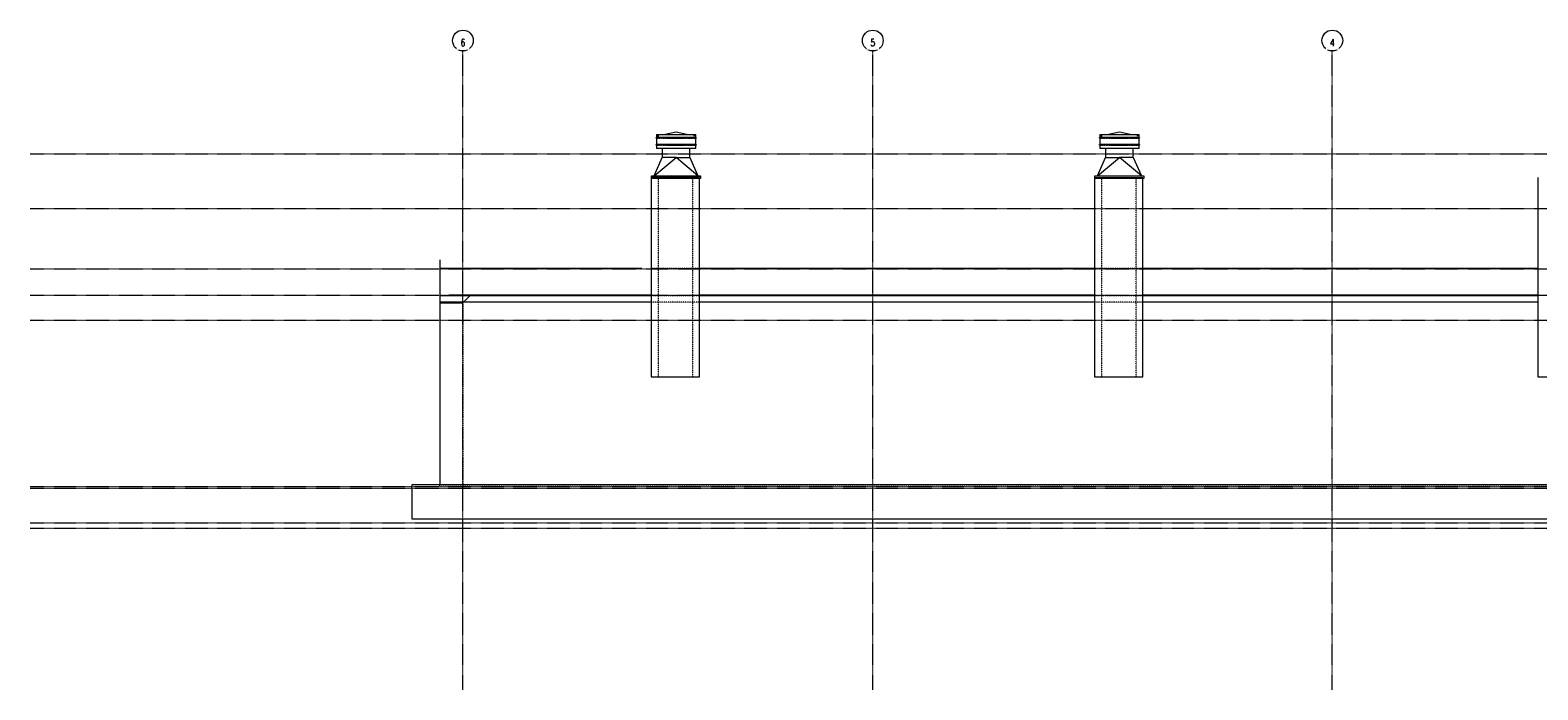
# Model space of a CAD drawing. Header units: inches. Extents: x -2528 to 87, y -175 to 396.
# Tile 1 of 3: x -2528 to -1222, y -175 to 396. Entities that reach past the tile are written whole.
import ezdxf

# ---------------------------------------------------------------- set-up
doc = ezdxf.new("R2010")
doc.units = ezdxf.units.IN
doc.header["$MEASUREMENT"] = 0
for name, pattern in [('Dash', [0.25, 0.125, -0.125]), ('Grid Line 1_2_', [0.875, 0.5, -0.125, 0.125, -0.125]), ('Grid Line 1_2__2_', [0.875, 0.5, -0.125, 0.125, -0.125])]:
    doc.linetypes.add(name, pattern=pattern)
for name, color, linetype, lineweight in [('A-FLOR', 192, 'Continuous', 18), ('A-FLOR-HDLN', 190, 'Dash', 18), ('A-FLOR-LEVL', 6, 'Continuous', 9), ('A-FLOR-OTLN', 51, 'Continuous', 18), ('A-WALL', 113, 'Continuous', 18), ('A-WALL-HDLN', 110, 'Dash', 18), ('M-EQPM', 50, 'Continuous', 9), ('S-GRID', 1, 'Continuous', 9), ('S-GRID-IDEN', 1, 'Continuous', 9)]:
    doc.layers.add(name, color=color, linetype=linetype, lineweight=lineweight)
doc.styles.add('RomanS', font='romans__.ttf', dxfattribs={"width": 0.8, "height": 6})

# ---------------------------------------------------------------- blocks, each defined once
blk = doc.blocks.new('Grid - Circle 3_8_-570341-XREF EXPORT REAR ELEVATION')
at = {"layer": 'S-GRID-IDEN'}
blk.add_circle((-604.1, 387.5), 9, dxfattribs=at)

msp = doc.modelspace()

# ---------------------------------------------------------------- linework, layer by layer
at = {"layer": 'A-FLOR'}
for p, q in [((-2173.1, 190.5), (-1998.1, 190.5)), ((-1948.1, 190.5), (-1606.1, 190.5)), ((-1564.1, 190.5), (-1222.1, 190.5)), ((-1606.1, 166.5), (-1948.1, 166.5)), ((-1222.1, 166.5), (-1564.1, 166.5)), ((-2197.1, 3.2), (-205.1, 3.2)), ((-2197.1, -26.8), (-2197.1, 3.2)), ((-205.1, -26.8), (-2197.1, -26.8))]:
    msp.add_line(p, q, dxfattribs=at)
at = {"layer": 'A-FLOR-HDLN'}
for p, q in [((-1990.1, 190.5), (-1948.1, 190.5)), ((-1606.1, 190.5), (-1564.1, 190.5)), ((-2153.1, 160.5), (-2153.1, 166.5)), ((-1948.1, 166.5), (-1990.1, 166.5)), ((-1564.1, 166.5), (-1606.1, 166.5))]:
    msp.add_line(p, q, dxfattribs=at)
at = {"layer": 'A-FLOR-LEVL', "linetype": 'Grid Line 1_2__2_'}
for p, q in [((-2527.9, 289.5), (74.5, 289.5)), ((-2527.9, 145.5), (74.5, 145.5)), ((-2527.9, 1.5), (74.5, 1.5)), ((-2527.9, -34.5), (74.5, -34.5))]:
    msp.add_line(p, q, dxfattribs=at)
at = {"layer": 'A-FLOR-LEVL', "linetype": 'Grid Line 1_2_'}
for p, q in [((-2527.9, 242), (74.5, 242)), ((-2527.9, 190), (74.5, 190)), ((-2527.9, 167), (74.5, 167)), ((-2527.9, 0), (74.5, 0)), ((-2527.9, -30), (74.5, -30))]:
    msp.add_line(p, q, dxfattribs=at)
at = {"layer": 'A-FLOR-OTLN'}
for p, q in [((-1990.1, 166.5), (-2173.1, 166.5)), ((-2173.1, 160.5), (-2153.1, 160.5)), ((-1990.1, 167), (-2165.1, 167)), ((-2153.1, 160.5), (-2147.1, 166.5)), ((-1606.1, 167), (-1948.1, 167)), ((-1222.1, 167), (-1564.1, 167))]:
    msp.add_line(p, q, dxfattribs=at)
at = {"layer": 'A-WALL'}
for p, q in [((-1990.1, 268.7), (-1990.1, 96.5)), ((-1948.1, 96.5), (-1948.1, 268.2)), ((-1606.1, 268.7), (-1606.1, 96.5)), ((-1564.1, 96.5), (-1564.1, 268.2)), ((-1222.1, 268.7), (-1222.1, 96.5)), ((-2173.1, 197.7), (-2173.1, 3.2)), ((-1990.1, 161), (-2173.1, 161)), ((-1606.1, 161), (-1948.1, 161)), ((-1222.1, 161), (-1564.1, 161)), ((-1990.1, 96.5), (-1948.1, 96.5)), ((-1606.1, 96.5), (-1564.1, 96.5)), ((-1222.1, 96.5), (-1180.1, 96.5))]:
    msp.add_line(p, q, dxfattribs=at)
at = {"layer": 'A-WALL-HDLN'}
for p, q in [((-1984.1, 268.7), (-1984.1, 96.5)), ((-1954.1, 96.5), (-1954.1, 268.7)), ((-1600.1, 268.7), (-1600.1, 96.5)), ((-1570.1, 96.5), (-1570.1, 268.7)), ((-1984.1, 190.5), (-1948.1, 190.5)), ((-1600.1, 190.5), (-1564.1, 190.5)), ((-2173.1, 161), (-2153.1, 161)), ((-2153.1, 167.7), (-2153.1, 166.5)), ((-2153.1, 160.5), (-2153.1, 2.1)), ((-1948.1, 161), (-1990.1, 161)), ((-1564.1, 161), (-1606.1, 161)), ((-2173.1, 2.1), (-2173.1, 3.2)), ((-2173.1, 3), (-229.1, 3))]:
    msp.add_line(p, q, dxfattribs=at)
at = {"layer": 'M-EQPM'}
for p, q in [((-1985.5, 306.2), (-1985.5, 303.5)), ((-1985.5, 303), (-1985.5, 297.5)), ((-1985.4, 306.2), (-1951.5, 306.2)), ((-1983.4, 305.1), (-1985.2, 304.7)), ((-1983.4, 304.8), (-1985.2, 304.4)), ((-1984.8, 303.5), (-1984.9, 303.5)), ((-1984.8, 303), (-1984.9, 303)), ((-1983.5, 303.5), (-1984, 303.5)), ((-1983.6, 303), (-1984, 303)), ((-1982, 303.5), (-1982.7, 303.5)), ((-1981.7, 303), (-1982.7, 303)), ((-1980.2, 303.5), (-1981, 303.5)), ((-1979.8, 303), (-1981, 303)), ((-1978.1, 303.5), (-1978.9, 303.5)), ((-1977.7, 303), (-1978.9, 303)), ((-1968.5, 308.2), (-1977.9, 306.3)), ((-1975.7, 303.5), (-1976.5, 303.5)), ((-1975.9, 303), (-1976.5, 303)), ((-1975.9, 303), (-1963.1, 303)), ((-1973.8, 303.5), (-1974, 303.5)), ((-1961, 303.5), (-1973.8, 303.5)), ((-1959.1, 306.3), (-1968.5, 308.2)), ((-1962.9, 303), (-1963.1, 303)), ((-1960.4, 303), (-1961.2, 303)), ((-1960.4, 303.5), (-1961, 303.5)), ((-1958, 303.5), (-1959.2, 303.5)), ((-1958, 303), (-1958.8, 303)), ((-1955.9, 303.5), (-1957.1, 303.5)), ((-1955.9, 303), (-1956.7, 303)), ((-1954.2, 303.5), (-1955.2, 303.5)), ((-1954.2, 303), (-1954.9, 303)), ((-1951.7, 304.7), (-1953.5, 305.1)), ((-1952.9, 303), (-1953.4, 303)), ((-1952.9, 303.5), (-1953.3, 303.5)), ((-1952, 303.5), (-1952.1, 303.5)), ((-1952, 303), (-1952.1, 303)), ((-1951.5, 303.5), (-1951.5, 306.2)), ((-1951.5, 297.5), (-1951.5, 303)), ((-1601.5, 306.2), (-1601.5, 303.5)), ((-1601.5, 303), (-1601.5, 297.5)), ((-1601.4, 306.2), (-1567.5, 306.2)), ((-1599.4, 305.1), (-1601.2, 304.7)), ((-1599.4, 304.8), (-1601.2, 304.4)), ((-1600.8, 303.5), (-1600.9, 303.5)), ((-1600.8, 303), (-1600.9, 303)), ((-1599.5, 303.5), (-1600, 303.5)), ((-1599.6, 303), (-1600, 303)), ((-1598, 303.5), (-1598.7, 303.5)), ((-1597.7, 303), (-1598.7, 303)), ((-1596.2, 303.5), (-1597, 303.5)), ((-1595.8, 303), (-1597, 303)), ((-1594.1, 303.5), (-1594.9, 303.5)), ((-1593.7, 303), (-1594.9, 303)), ((-1584.5, 308.2), (-1593.9, 306.3)), ((-1591.7, 303.5), (-1592.5, 303.5)), ((-1591.9, 303), (-1592.5, 303)), ((-1591.9, 303), (-1579.1, 303)), ((-1589.8, 303.5), (-1590, 303.5)), ((-1577, 303.5), (-1589.8, 303.5)), ((-1575.1, 306.3), (-1584.5, 308.2)), ((-1578.9, 303), (-1579.1, 303)), ((-1576.4, 303), (-1577.2, 303)), ((-1576.4, 303.5), (-1577, 303.5)), ((-1574, 303.5), (-1575.2, 303.5)), ((-1574, 303), (-1574.8, 303)), ((-1571.9, 303.5), (-1573.1, 303.5)), ((-1571.9, 303), (-1572.7, 303)), ((-1570.2, 303.5), (-1571.2, 303.5)), ((-1570.2, 303), (-1570.9, 303)), ((-1567.7, 304.7), (-1569.5, 305.1)), ((-1568.9, 303), (-1569.4, 303)), ((-1568.9, 303.5), (-1569.3, 303.5)), ((-1568, 303.5), (-1568.1, 303.5)), ((-1568, 303), (-1568.1, 303)), ((-1567.5, 303.5), (-1567.5, 306.2)), ((-1567.5, 297.5), (-1567.5, 303)), ((-1985.5, 297), (-1985.5, 294.2)), ((-1951.5, 294.2), (-1985.4, 294.2)), ((-1984.8, 297.5), (-1984.9, 297.5)), ((-1984.8, 297), (-1984.9, 297)), ((-1983.5, 297.5), (-1984, 297.5)), ((-1983.6, 297), (-1984, 297)), ((-1982, 297.5), (-1982.7, 297.5)), ((-1981.7, 297), (-1982.7, 297)), ((-1980.2, 297.5), (-1981, 297.5)), ((-1979.8, 297), (-1981, 297)), ((-1980.5, 294.2), (-1980.5, 286.2)), ((-1978.1, 297.5), (-1978.9, 297.5)), ((-1977.7, 297), (-1978.9, 297)), ((-1975.7, 297.5), (-1976.5, 297.5)), ((-1975.9, 297), (-1976.5, 297)), ((-1975.9, 297), (-1963.1, 297)), ((-1973.8, 297.5), (-1974, 297.5)), ((-1961, 297.5), (-1973.8, 297.5)), ((-1962.9, 297), (-1963.1, 297)), ((-1960.4, 297), (-1961.2, 297)), ((-1960.4, 297.5), (-1961, 297.5)), ((-1958, 297.5), (-1959.2, 297.5)), ((-1958, 297), (-1958.8, 297)), ((-1955.9, 297.5), (-1957.1, 297.5)), ((-1955.9, 297), (-1956.7, 297)), ((-1956.5, 286.2), (-1956.5, 294.2)), ((-1954.2, 297.5), (-1955.2, 297.5)), ((-1954.2, 297), (-1954.9, 297)), ((-1952.9, 297), (-1953.4, 297)), ((-1952.9, 297.5), (-1953.3, 297.5)), ((-1952, 297.5), (-1952.1, 297.5)), ((-1952, 297), (-1952.1, 297)), ((-1951.5, 294.2), (-1951.5, 297)), ((-1601.5, 297), (-1601.5, 294.2)), ((-1567.5, 294.2), (-1601.4, 294.2)), ((-1600.8, 297.5), (-1600.9, 297.5)), ((-1600.8, 297), (-1600.9, 297)), ((-1599.5, 297.5), (-1600, 297.5)), ((-1599.6, 297), (-1600, 297)), ((-1598, 297.5), (-1598.7, 297.5)), ((-1597.7, 297), (-1598.7, 297)), ((-1596.2, 297.5), (-1597, 297.5)), ((-1595.8, 297), (-1597, 297)), ((-1596.5, 294.2), (-1596.5, 286.2)), ((-1594.1, 297.5), (-1594.9, 297.5)), ((-1593.7, 297), (-1594.9, 297)), ((-1591.7, 297.5), (-1592.5, 297.5)), ((-1591.9, 297), (-1592.5, 297)), ((-1591.9, 297), (-1579.1, 297)), ((-1589.8, 297.5), (-1590, 297.5)), ((-1577, 297.5), (-1589.8, 297.5)), ((-1578.9, 297), (-1579.1, 297)), ((-1576.4, 297), (-1577.2, 297)), ((-1576.4, 297.5), (-1577, 297.5)), ((-1574, 297.5), (-1575.2, 297.5)), ((-1574, 297), (-1574.8, 297)), ((-1571.9, 297.5), (-1573.1, 297.5)), ((-1571.9, 297), (-1572.7, 297)), ((-1572.5, 286.2), (-1572.5, 294.2)), ((-1570.2, 297.5), (-1571.2, 297.5)), ((-1570.2, 297), (-1570.9, 297)), ((-1568.9, 297), (-1569.4, 297)), ((-1568.9, 297.5), (-1569.3, 297.5)), ((-1568, 297.5), (-1568.1, 297.5)), ((-1568, 297), (-1568.1, 297)), ((-1567.5, 294.2), (-1567.5, 297)), ((-1987.5, 270.5), (-1980.5, 286.2)), ((-1987.5, 270.5), (-1968.5, 286.2)), ((-1968.5, 286.2), (-1980.5, 286.2)), ((-1949.5, 270.5), (-1968.5, 286.2)), ((-1968.4, 286.2), (-1956.5, 286.2)), ((-1956.5, 286.2), (-1949.5, 270.5)), ((-1603.5, 270.5), (-1596.5, 286.2)), ((-1603.5, 270.5), (-1584.5, 286.2)), ((-1596.5, 286.2), (-1584.5, 286.2)), ((-1565.5, 270.5), (-1584.5, 286.2)), ((-1572.5, 286.2), (-1584.4, 286.2)), ((-1572.5, 286.2), (-1565.5, 270.5)), ((-1989.7, 268.7), (-1990.1, 268.7)), ((-1989.7, 270.5), (-1947.2, 270.5)), ((-1989.7, 268.2), (-1989.7, 270.5)), ((-1989.7, 270.2), (-1947.2, 270.2)), ((-1948.1, 268.7), (-1989.7, 268.7)), ((-1947.2, 268.2), (-1989.7, 268.2)), ((-1948.1, 268.3), (-1948.1, 268.7)), ((-1947.2, 270.5), (-1947.2, 268.2)), ((-1605.7, 268.7), (-1606.1, 268.7)), ((-1605.7, 270.5), (-1563.2, 270.5)), ((-1605.7, 268.2), (-1605.7, 270.5)), ((-1563.2, 270.2), (-1605.7, 270.2)), ((-1564.1, 268.7), (-1605.7, 268.7)), ((-1563.2, 268.2), (-1605.7, 268.2)), ((-1564.1, 268.3), (-1564.1, 268.7)), ((-1563.2, 270.5), (-1563.2, 268.2)), ((-1221.7, 268.7), (-1222.1, 268.7))]:
    msp.add_line(p, q, dxfattribs=at)
at = {"layer": 'M-EQPM', "flags": 128}
for points in [[(-1985.5, 303), (-1985.5, 303), (-1985.5, 303), (-1985.5, 303), (-1985.5, 303), (-1985.5, 303), (-1985.5, 303), (-1985.5, 303), (-1985.5, 303), (-1985.5, 303), (-1985.5, 303), (-1985.6, 303), (-1985.6, 303), (-1985.6, 303), (-1985.6, 303), (-1985.6, 303), (-1985.6, 303), (-1985.6, 303.1), (-1985.6, 303.1), (-1985.6, 303.1), (-1985.6, 303.1), (-1985.6, 303.1), (-1985.6, 303.1), (-1985.7, 303.1), (-1985.7, 303.1), (-1985.7, 303.1), (-1985.7, 303.1), (-1985.7, 303.1), (-1985.7, 303.1), (-1985.7, 303.2), (-1985.7, 303.2), (-1985.7, 303.2), (-1985.7, 303.2), (-1985.7, 303.2), (-1985.7, 303.2), (-1985.7, 303.2), (-1985.7, 303.2), (-1985.7, 303.2), (-1985.7, 303.2), (-1985.7, 303.2), (-1985.7, 303.3), (-1985.7, 303.3), (-1985.7, 303.3), (-1985.7, 303.3), (-1985.7, 303.3), (-1985.7, 303.3), (-1985.7, 303.3), (-1985.7, 303.3), (-1985.7, 303.3), (-1985.7, 303.3), (-1985.7, 303.4), (-1985.7, 303.4), (-1985.7, 303.4), (-1985.7, 303.4), (-1985.7, 303.4), (-1985.7, 303.4), (-1985.6, 303.4), (-1985.6, 303.4), (-1985.6, 303.4), (-1985.6, 303.4), (-1985.6, 303.4), (-1985.6, 303.4), (-1985.6, 303.4), (-1985.6, 303.5), (-1985.6, 303.5), (-1985.6, 303.5), (-1985.6, 303.5), (-1985.6, 303.5), (-1985.6, 303.5), (-1985.5, 303.5), (-1985.5, 303.5), (-1985.5, 303.5), (-1985.5, 303.5), (-1985.5, 303.5), (-1985.5, 303.5), (-1985.5, 303.5), (-1985.5, 303.5), (-1985.5, 303.5), (-1985.5, 303.5), (-1985.5, 303.5)], [(-1984.9, 303.5), (-1985.5, 303.5)], [(-1985.5, 303), (-1984.9, 303)], [(-1984.8, 303), (-1984, 303)], [(-1984, 303.5), (-1984.7, 303.5)], [(-1983.5, 303), (-1982.7, 303)], [(-1982.7, 303.5), (-1983.4, 303.5)], [(-1981, 303.5), (-1982, 303.5)], [(-1981.7, 303), (-1981, 303)], [(-1978.9, 303.5), (-1980.2, 303.5)], [(-1979.8, 303), (-1978.9, 303)], [(-1976.5, 303.5), (-1978.1, 303.5)], [(-1977.6, 303), (-1976.5, 303)], [(-1974, 303.5), (-1975.7, 303.5)], [(-1962.9, 303), (-1961.2, 303)], [(-1959.3, 303.5), (-1960.4, 303.5)], [(-1960.4, 303), (-1958.9, 303)], [(-1957.1, 303.5), (-1958, 303.5)], [(-1958, 303), (-1956.7, 303)], [(-1955.2, 303.5), (-1955.9, 303.5)], [(-1955.9, 303), (-1954.9, 303)], [(-1953.4, 303.5), (-1954.2, 303.5)], [(-1954.2, 303), (-1953.5, 303)], [(-1952.1, 303.5), (-1952.9, 303.5)], [(-1952.9, 303), (-1952.2, 303)], [(-1951.5, 303.5), (-1952, 303.5)], [(-1952, 303), (-1951.5, 303)], [(-1951.5, 303.5), (-1951.4, 303.5), (-1951.4, 303.5), (-1951.4, 303.5), (-1951.4, 303.5), (-1951.4, 303.5), (-1951.4, 303.5), (-1951.4, 303.5), (-1951.4, 303.5), (-1951.4, 303.5), (-1951.4, 303.5), (-1951.3, 303.5), (-1951.3, 303.5), (-1951.3, 303.5), (-1951.3, 303.5), (-1951.3, 303.5), (-1951.3, 303.5), (-1951.3, 303.4), (-1951.3, 303.4), (-1951.3, 303.4), (-1951.3, 303.4), (-1951.3, 303.4), (-1951.3, 303.4), (-1951.3, 303.4), (-1951.2, 303.4), (-1951.2, 303.4), (-1951.2, 303.4), (-1951.2, 303.4), (-1951.2, 303.4), (-1951.2, 303.3), (-1951.2, 303.3), (-1951.2, 303.3), (-1951.2, 303.3), (-1951.2, 303.3), (-1951.2, 303.3), (-1951.2, 303.3), (-1951.2, 303.3), (-1951.2, 303.3), (-1951.2, 303.3), (-1951.2, 303.3), (-1951.2, 303.2), (-1951.2, 303.2), (-1951.2, 303.2), (-1951.2, 303.2), (-1951.2, 303.2), (-1951.2, 303.2), (-1951.2, 303.2), (-1951.2, 303.2), (-1951.2, 303.2), (-1951.2, 303.2), (-1951.2, 303.1), (-1951.2, 303.1), (-1951.2, 303.1), (-1951.2, 303.1), (-1951.2, 303.1), (-1951.3, 303.1), (-1951.3, 303.1), (-1951.3, 303.1), (-1951.3, 303.1), (-1951.3, 303.1), (-1951.3, 303.1), (-1951.3, 303.1), (-1951.3, 303.1), (-1951.3, 303), (-1951.3, 303), (-1951.3, 303), (-1951.3, 303), (-1951.3, 303), (-1951.4, 303), (-1951.4, 303), (-1951.4, 303), (-1951.4, 303), (-1951.4, 303), (-1951.4, 303), (-1951.4, 303), (-1951.4, 303), (-1951.4, 303), (-1951.4, 303), (-1951.4, 303), (-1951.5, 303)], [(-1601.5, 303), (-1601.5, 303), (-1601.5, 303), (-1601.5, 303), (-1601.5, 303), (-1601.5, 303), (-1601.5, 303), (-1601.5, 303), (-1601.5, 303), (-1601.5, 303), (-1601.5, 303), (-1601.6, 303), (-1601.6, 303), (-1601.6, 303), (-1601.6, 303), (-1601.6, 303), (-1601.6, 303), (-1601.6, 303.1), (-1601.6, 303.1), (-1601.6, 303.1), (-1601.6, 303.1), (-1601.6, 303.1), (-1601.6, 303.1), (-1601.7, 303.1), (-1601.7, 303.1), (-1601.7, 303.1), (-1601.7, 303.1), (-1601.7, 303.1), (-1601.7, 303.1), (-1601.7, 303.2), (-1601.7, 303.2), (-1601.7, 303.2), (-1601.7, 303.2), (-1601.7, 303.2), (-1601.7, 303.2), (-1601.7, 303.2), (-1601.7, 303.2), (-1601.7, 303.2), (-1601.7, 303.2), (-1601.7, 303.2), (-1601.7, 303.3), (-1601.7, 303.3), (-1601.7, 303.3), (-1601.7, 303.3), (-1601.7, 303.3), (-1601.7, 303.3), (-1601.7, 303.3), (-1601.7, 303.3), (-1601.7, 303.3), (-1601.7, 303.3), (-1601.7, 303.4), (-1601.7, 303.4), (-1601.7, 303.4), (-1601.7, 303.4), (-1601.7, 303.4), (-1601.7, 303.4), (-1601.6, 303.4), (-1601.6, 303.4), (-1601.6, 303.4), (-1601.6, 303.4), (-1601.6, 303.4), (-1601.6, 303.4), (-1601.6, 303.4), (-1601.6, 303.5), (-1601.6, 303.5), (-1601.6, 303.5), (-1601.6, 303.5), (-1601.6, 303.5), (-1601.6, 303.5), (-1601.5, 303.5), (-1601.5, 303.5), (-1601.5, 303.5), (-1601.5, 303.5), (-1601.5, 303.5), (-1601.5, 303.5), (-1601.5, 303.5), (-1601.5, 303.5), (-1601.5, 303.5), (-1601.5, 303.5), (-1601.5, 303.5)], [(-1600.9, 303.5), (-1601.5, 303.5)], [(-1601.5, 303), (-1600.9, 303)], [(-1600.8, 303), (-1600, 303)], [(-1600, 303.5), (-1600.7, 303.5)], [(-1599.5, 303), (-1598.7, 303)], [(-1598.7, 303.5), (-1599.4, 303.5)], [(-1597, 303.5), (-1598, 303.5)], [(-1597.7, 303), (-1597, 303)], [(-1594.9, 303.5), (-1596.2, 303.5)], [(-1595.8, 303), (-1594.9, 303)], [(-1592.5, 303.5), (-1594.1, 303.5)], [(-1593.6, 303), (-1592.5, 303)], [(-1590, 303.5), (-1591.7, 303.5)], [(-1578.9, 303), (-1577.2, 303)], [(-1575.3, 303.5), (-1576.4, 303.5)], [(-1576.4, 303), (-1574.9, 303)], [(-1573.1, 303.5), (-1574, 303.5)], [(-1574, 303), (-1572.7, 303)], [(-1571.2, 303.5), (-1571.9, 303.5)], [(-1571.9, 303), (-1570.9, 303)], [(-1569.4, 303.5), (-1570.2, 303.5)], [(-1570.2, 303), (-1569.5, 303)], [(-1568.1, 303.5), (-1568.9, 303.5)], [(-1568.9, 303), (-1568.2, 303)], [(-1567.5, 303.5), (-1568, 303.5)], [(-1568, 303), (-1567.5, 303)], [(-1567.5, 303.5), (-1567.4, 303.5), (-1567.4, 303.5), (-1567.4, 303.5), (-1567.4, 303.5), (-1567.4, 303.5), (-1567.4, 303.5), (-1567.4, 303.5), (-1567.4, 303.5), (-1567.4, 303.5), (-1567.4, 303.5), (-1567.3, 303.5), (-1567.3, 303.5), (-1567.3, 303.5), (-1567.3, 303.5), (-1567.3, 303.5), (-1567.3, 303.5), (-1567.3, 303.4), (-1567.3, 303.4), (-1567.3, 303.4), (-1567.3, 303.4), (-1567.3, 303.4), (-1567.3, 303.4), (-1567.3, 303.4), (-1567.2, 303.4), (-1567.2, 303.4), (-1567.2, 303.4), (-1567.2, 303.4), (-1567.2, 303.4), (-1567.2, 303.3), (-1567.2, 303.3), (-1567.2, 303.3), (-1567.2, 303.3), (-1567.2, 303.3), (-1567.2, 303.3), (-1567.2, 303.3), (-1567.2, 303.3), (-1567.2, 303.3), (-1567.2, 303.3), (-1567.2, 303.3), (-1567.2, 303.2), (-1567.2, 303.2), (-1567.2, 303.2), (-1567.2, 303.2), (-1567.2, 303.2), (-1567.2, 303.2), (-1567.2, 303.2), (-1567.2, 303.2), (-1567.2, 303.2), (-1567.2, 303.2), (-1567.2, 303.1), (-1567.2, 303.1), (-1567.2, 303.1), (-1567.2, 303.1), (-1567.2, 303.1), (-1567.3, 303.1), (-1567.3, 303.1), (-1567.3, 303.1), (-1567.3, 303.1), (-1567.3, 303.1), (-1567.3, 303.1), (-1567.3, 303.1), (-1567.3, 303.1), (-1567.3, 303), (-1567.3, 303), (-1567.3, 303), (-1567.3, 303), (-1567.3, 303), (-1567.4, 303), (-1567.4, 303), (-1567.4, 303), (-1567.4, 303), (-1567.4, 303), (-1567.4, 303), (-1567.4, 303), (-1567.4, 303), (-1567.4, 303), (-1567.4, 303), (-1567.4, 303), (-1567.5, 303)], [(-1985.5, 297), (-1985.5, 297), (-1985.5, 297), (-1985.5, 297), (-1985.5, 297), (-1985.5, 297), (-1985.5, 297), (-1985.5, 297), (-1985.5, 297), (-1985.5, 297), (-1985.5, 297), (-1985.6, 297), (-1985.6, 297), (-1985.6, 297), (-1985.6, 297), (-1985.6, 297), (-1985.6, 297), (-1985.6, 297.1), (-1985.6, 297.1), (-1985.6, 297.1), (-1985.6, 297.1), (-1985.6, 297.1), (-1985.6, 297.1), (-1985.7, 297.1), (-1985.7, 297.1), (-1985.7, 297.1), (-1985.7, 297.1), (-1985.7, 297.1), (-1985.7, 297.1), (-1985.7, 297.2), (-1985.7, 297.2), (-1985.7, 297.2), (-1985.7, 297.2), (-1985.7, 297.2), (-1985.7, 297.2), (-1985.7, 297.2), (-1985.7, 297.2), (-1985.7, 297.2), (-1985.7, 297.2), (-1985.7, 297.2), (-1985.7, 297.3), (-1985.7, 297.3), (-1985.7, 297.3), (-1985.7, 297.3), (-1985.7, 297.3), (-1985.7, 297.3), (-1985.7, 297.3), (-1985.7, 297.3), (-1985.7, 297.3), (-1985.7, 297.3), (-1985.7, 297.4), (-1985.7, 297.4), (-1985.7, 297.4), (-1985.7, 297.4), (-1985.7, 297.4), (-1985.7, 297.4), (-1985.6, 297.4), (-1985.6, 297.4), (-1985.6, 297.4), (-1985.6, 297.4), (-1985.6, 297.4), (-1985.6, 297.4), (-1985.6, 297.4), (-1985.6, 297.5), (-1985.6, 297.5), (-1985.6, 297.5), (-1985.6, 297.5), (-1985.6, 297.5), (-1985.6, 297.5), (-1985.5, 297.5), (-1985.5, 297.5), (-1985.5, 297.5), (-1985.5, 297.5), (-1985.5, 297.5), (-1985.5, 297.5), (-1985.5, 297.5), (-1985.5, 297.5), (-1985.5, 297.5), (-1985.5, 297.5), (-1985.5, 297.5)], [(-1984.9, 297.5), (-1985.5, 297.5)], [(-1985.5, 297), (-1984.9, 297)], [(-1984.8, 297), (-1984, 297)], [(-1984, 297.5), (-1984.7, 297.5)], [(-1983.5, 297), (-1982.7, 297)], [(-1982.7, 297.5), (-1983.4, 297.5)], [(-1981, 297.5), (-1982, 297.5)], [(-1981.7, 297), (-1981, 297)], [(-1978.9, 297.5), (-1980.2, 297.5)], [(-1979.8, 297), (-1978.9, 297)], [(-1976.5, 297.5), (-1978.1, 297.5)], [(-1977.6, 297), (-1976.5, 297)], [(-1974, 297.5), (-1975.7, 297.5)], [(-1962.9, 297), (-1961.2, 297)], [(-1959.3, 297.5), (-1960.4, 297.5)], [(-1960.4, 297), (-1958.9, 297)], [(-1957.1, 297.5), (-1958, 297.5)], [(-1958, 297), (-1956.7, 297)], [(-1955.2, 297.5), (-1955.9, 297.5)], [(-1955.9, 297), (-1954.9, 297)], [(-1953.4, 297.5), (-1954.2, 297.5)], [(-1954.2, 297), (-1953.5, 297)], [(-1952.1, 297.5), (-1952.9, 297.5)], [(-1952.9, 297), (-1952.2, 297)], [(-1951.5, 297.5), (-1952, 297.5)], [(-1952, 297), (-1951.5, 297)], [(-1951.5, 297.5), (-1951.4, 297.5), (-1951.4, 297.5), (-1951.4, 297.5), (-1951.4, 297.5), (-1951.4, 297.5), (-1951.4, 297.5), (-1951.4, 297.5), (-1951.4, 297.5), (-1951.4, 297.5), (-1951.4, 297.5), (-1951.3, 297.5), (-1951.3, 297.5), (-1951.3, 297.5), (-1951.3, 297.5), (-1951.3, 297.5), (-1951.3, 297.5), (-1951.3, 297.4), (-1951.3, 297.4), (-1951.3, 297.4), (-1951.3, 297.4), (-1951.3, 297.4), (-1951.3, 297.4), (-1951.3, 297.4), (-1951.2, 297.4), (-1951.2, 297.4), (-1951.2, 297.4), (-1951.2, 297.4), (-1951.2, 297.4), (-1951.2, 297.3), (-1951.2, 297.3), (-1951.2, 297.3), (-1951.2, 297.3), (-1951.2, 297.3), (-1951.2, 297.3), (-1951.2, 297.3), (-1951.2, 297.3), (-1951.2, 297.3), (-1951.2, 297.3), (-1951.2, 297.3), (-1951.2, 297.2), (-1951.2, 297.2), (-1951.2, 297.2), (-1951.2, 297.2), (-1951.2, 297.2), (-1951.2, 297.2), (-1951.2, 297.2), (-1951.2, 297.2), (-1951.2, 297.2), (-1951.2, 297.2), (-1951.2, 297.1), (-1951.2, 297.1), (-1951.2, 297.1), (-1951.2, 297.1), (-1951.2, 297.1), (-1951.3, 297.1), (-1951.3, 297.1), (-1951.3, 297.1), (-1951.3, 297.1), (-1951.3, 297.1), (-1951.3, 297.1), (-1951.3, 297.1), (-1951.3, 297.1), (-1951.3, 297), (-1951.3, 297), (-1951.3, 297), (-1951.3, 297), (-1951.3, 297), (-1951.4, 297), (-1951.4, 297), (-1951.4, 297), (-1951.4, 297), (-1951.4, 297), (-1951.4, 297), (-1951.4, 297), (-1951.4, 297), (-1951.4, 297), (-1951.4, 297), (-1951.4, 297), (-1951.5, 297)], [(-1601.5, 297), (-1601.5, 297), (-1601.5, 297), (-1601.5, 297), (-1601.5, 297), (-1601.5, 297), (-1601.5, 297), (-1601.5, 297), (-1601.5, 297), (-1601.5, 297), (-1601.5, 297), (-1601.6, 297), (-1601.6, 297), (-1601.6, 297), (-1601.6, 297), (-1601.6, 297), (-1601.6, 297), (-1601.6, 297.1), (-1601.6, 297.1), (-1601.6, 297.1), (-1601.6, 297.1), (-1601.6, 297.1), (-1601.6, 297.1), (-1601.7, 297.1), (-1601.7, 297.1), (-1601.7, 297.1), (-1601.7, 297.1), (-1601.7, 297.1), (-1601.7, 297.1), (-1601.7, 297.2), (-1601.7, 297.2), (-1601.7, 297.2), (-1601.7, 297.2), (-1601.7, 297.2), (-1601.7, 297.2), (-1601.7, 297.2), (-1601.7, 297.2), (-1601.7, 297.2), (-1601.7, 297.2), (-1601.7, 297.2), (-1601.7, 297.3), (-1601.7, 297.3), (-1601.7, 297.3), (-1601.7, 297.3), (-1601.7, 297.3), (-1601.7, 297.3), (-1601.7, 297.3), (-1601.7, 297.3), (-1601.7, 297.3), (-1601.7, 297.3), (-1601.7, 297.4), (-1601.7, 297.4), (-1601.7, 297.4), (-1601.7, 297.4), (-1601.7, 297.4), (-1601.7, 297.4), (-1601.6, 297.4), (-1601.6, 297.4), (-1601.6, 297.4), (-1601.6, 297.4), (-1601.6, 297.4), (-1601.6, 297.4), (-1601.6, 297.4), (-1601.6, 297.5), (-1601.6, 297.5), (-1601.6, 297.5), (-1601.6, 297.5), (-1601.6, 297.5), (-1601.6, 297.5), (-1601.5, 297.5), (-1601.5, 297.5), (-1601.5, 297.5), (-1601.5, 297.5), (-1601.5, 297.5), (-1601.5, 297.5), (-1601.5, 297.5), (-1601.5, 297.5), (-1601.5, 297.5), (-1601.5, 297.5), (-1601.5, 297.5)], [(-1600.9, 297.5), (-1601.5, 297.5)], [(-1601.5, 297), (-1600.9, 297)], [(-1600.8, 297), (-1600, 297)], [(-1600, 297.5), (-1600.7, 297.5)], [(-1599.5, 297), (-1598.7, 297)], [(-1598.7, 297.5), (-1599.4, 297.5)], [(-1597, 297.5), (-1598, 297.5)], [(-1597.7, 297), (-1597, 297)], [(-1594.9, 297.5), (-1596.2, 297.5)], [(-1595.8, 297), (-1594.9, 297)], [(-1592.5, 297.5), (-1594.1, 297.5)], [(-1593.6, 297), (-1592.5, 297)], [(-1590, 297.5), (-1591.7, 297.5)], [(-1578.9, 297), (-1577.2, 297)], [(-1575.3, 297.5), (-1576.4, 297.5)], [(-1576.4, 297), (-1574.9, 297)], [(-1573.1, 297.5), (-1574, 297.5)], [(-1574, 297), (-1572.7, 297)], [(-1571.2, 297.5), (-1571.9, 297.5)], [(-1571.9, 297), (-1570.9, 297)], [(-1569.4, 297.5), (-1570.2, 297.5)], [(-1570.2, 297), (-1569.5, 297)], [(-1568.1, 297.5), (-1568.9, 297.5)], [(-1568.9, 297), (-1568.2, 297)], [(-1567.5, 297.5), (-1568, 297.5)], [(-1568, 297), (-1567.5, 297)], [(-1567.5, 297.5), (-1567.4, 297.5), (-1567.4, 297.5), (-1567.4, 297.5), (-1567.4, 297.5), (-1567.4, 297.5), (-1567.4, 297.5), (-1567.4, 297.5), (-1567.4, 297.5), (-1567.4, 297.5), (-1567.4, 297.5), (-1567.3, 297.5), (-1567.3, 297.5), (-1567.3, 297.5), (-1567.3, 297.5), (-1567.3, 297.5), (-1567.3, 297.5), (-1567.3, 297.4), (-1567.3, 297.4), (-1567.3, 297.4), (-1567.3, 297.4), (-1567.3, 297.4), (-1567.3, 297.4), (-1567.3, 297.4), (-1567.2, 297.4), (-1567.2, 297.4), (-1567.2, 297.4), (-1567.2, 297.4), (-1567.2, 297.4), (-1567.2, 297.3), (-1567.2, 297.3), (-1567.2, 297.3), (-1567.2, 297.3), (-1567.2, 297.3), (-1567.2, 297.3), (-1567.2, 297.3), (-1567.2, 297.3), (-1567.2, 297.3), (-1567.2, 297.3), (-1567.2, 297.3), (-1567.2, 297.2), (-1567.2, 297.2), (-1567.2, 297.2), (-1567.2, 297.2), (-1567.2, 297.2), (-1567.2, 297.2), (-1567.2, 297.2), (-1567.2, 297.2), (-1567.2, 297.2), (-1567.2, 297.2), (-1567.2, 297.1), (-1567.2, 297.1), (-1567.2, 297.1), (-1567.2, 297.1), (-1567.2, 297.1), (-1567.3, 297.1), (-1567.3, 297.1), (-1567.3, 297.1), (-1567.3, 297.1), (-1567.3, 297.1), (-1567.3, 297.1), (-1567.3, 297.1), (-1567.3, 297.1), (-1567.3, 297), (-1567.3, 297), (-1567.3, 297), (-1567.3, 297), (-1567.3, 297), (-1567.4, 297), (-1567.4, 297), (-1567.4, 297), (-1567.4, 297), (-1567.4, 297), (-1567.4, 297), (-1567.4, 297), (-1567.4, 297), (-1567.4, 297), (-1567.4, 297), (-1567.4, 297), (-1567.5, 297)]]:
    msp.add_lwpolyline(points, dxfattribs=at)

# ---------------------------------------------------------------- block references
at = {"layer": 'S-GRID-IDEN'}
for p in [(-1549, 0), (-1194, 0), (-796, 0)]:
    msp.add_blockref('Grid - Circle 3_8_-570341-XREF EXPORT REAR ELEVATION', p, dxfattribs=at)

# ---------------------------------------------------------------- next in the draw order: texts
at = {"layer": 'S-GRID-IDEN', "char_height": 6, "width": 4.898, "attachment_point": 5, "line_spacing_factor": 0.981704, "style": 'RomanS', "bg_fill": 2}
for s, insert in [('\\pxqc,t3.2,6.4,9.6,12.8,16,19.2,22.4,25.6,28.8,32,35.2,38.4,41.6,44.8,48,51.2,54.4,57.6,60.8,64,67.2,70.4,73.6,76.8,80,83.2,86.4,89.6,92.8,96,99.2,102.4;{6}', (-2153.1, 385.7)), ('\\pxqc,t3.2,6.4,9.6,12.8,16,19.2,22.4,25.6,28.8,32,35.2,38.4,41.6,44.8,48,51.2,54.4,57.6,60.8,64,67.2,70.4,73.6,76.8,80,83.2,86.4,89.6,92.8,96,99.2,102.4;{5}', (-1798.1, 385.7)), ('\\pxqc,t3.2,6.4,9.6,12.8,16,19.2,22.4,25.6,28.8,32,35.2,38.4,41.6,44.8,48,51.2,54.4,57.6,60.8,64,67.2,70.4,73.6,76.8,80,83.2,86.4,89.6,92.8,96,99.2,102.4;{4}', (-1400.1, 385.7))]:
    msp.add_mtext(s, dxfattribs=dict(at, insert=insert))

# ---------------------------------------------------------------- next in the draw order: linework, layer by layer
at = {"layer": 'S-GRID', "linetype": 'Grid Line 1_2_'}
for p, q in [((-2153.1, -174.5), (-2153.1, 378.5)), ((-1798.1, -174.5), (-1798.1, 378.5)), ((-1400.1, -174.5), (-1400.1, 378.5))]:
    msp.add_line(p, q, dxfattribs=at)

doc.saveas('drawing.dxf')
